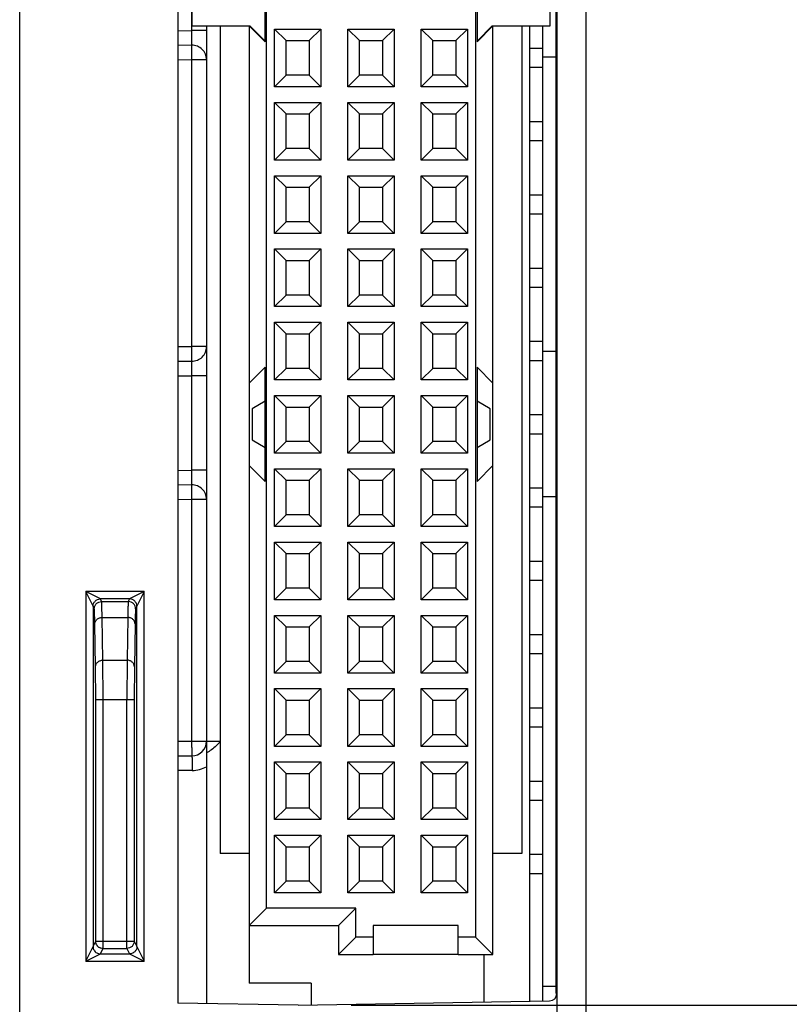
# Model space of a CAD drawing. Header units: inches. Extents: x 0 to 22, y 0 to 17.
# Tile 42 of 47: x 17.5 to 18.6, y 8.6 to 10. Entities that reach past the tile are written whole.
import ezdxf

# ---------------------------------------------------------------- set-up
doc = ezdxf.new("R2010")
doc.units = ezdxf.units.IN
doc.header["$LTSCALE"] = 1.21
doc.header["$MEASUREMENT"] = 0
doc.layers.get('0').update_dxf_attribs({"linetype": 'CONTINUOUS'})
doc.layers.add('06___PRT_ALL_SURFS', color=7, linetype='CONTINUOUS')
doc.layers.add('DIMENSIONS', color=7, linetype='CONTINUOUS')
doc.styles.get("Standard").update_dxf_attribs({"font": 'txt', "width": 0.8})
doc.dimstyles.new('DIMSTYLE_3', dxfattribs={"dimtxt": 0.125, "dimasz": 0.18, "dimexe": 0.125, "dimexo": 0.0625, "dimgap": 0.0625, "dimtad": 0, "dimtih": 1, "dimtoh": 1, "dimzin": 4, "dimdsep": 46, "dimtxsty": 'STANDARD', "dimblk": '_FILLED', "dimblk1": '_FILLED', "dimblk2": '_FILLED', "dimcen": 0.09, "dimadec": 0, "dimazin": 0, "dimtp": 0.001, "dimtm": 0.001, "dimtfac": 1, "dimtofl": 0, "dimtmove": 0, "dimatfit": 3, "dimldrblk": '_FILLED', "dimfxl": 1, "dimtolj": 1, "dimtzin": 4, "dimarcsym": 0})

# ---------------------------------------------------------------- blocks, each defined once
blk = doc.blocks.new('_FILLED')
at = {"color": 0, "linetype": 'BYBLOCK'}
blk.add_solid([(0, 0), (-1, 0.1736), (-1, -0.1736)], dxfattribs=at)
blk = doc.blocks.new('*D13')
at = {"layer": 'DIMENSIONS', "color": 2, "linetype": 'CONTINUOUS'}
for p, q in [((17.9793, 12.1263), (19.1998, 12.1263)), ((19.0748, 12.1263), (19.0748, 10.4939)), ((19.0748, 8.6115), (19.0748, 10.2439)), ((17.9893, 8.6115), (19.1998, 8.6115))]:
    blk.add_line(p, q, dxfattribs=at)
at = {"layer": 'DIMENSIONS', "color": 2, "linetype": 'CONTINUOUS', "xscale": 0.18, "yscale": 0.18, "zscale": 0.18}
for p, rotation in [((19.0748, 12.1263), 90), ((19.0748, 8.6115), 270)]:
    blk.add_blockref('_FILLED', p, dxfattribs=dict(at, rotation=rotation))
at = {"layer": 'DIMENSIONS', "color": 2, "linetype": 'CONTINUOUS', "insert": (19.0748, 10.4314), "char_height": 0.125, "width": 1.125, "attachment_point": 2, "line_spacing_factor": 0.9}
blk.add_mtext('3.51{\\Ftxt.shx;\\W1.000000;\\H0.125000; }[89.3]', dxfattribs=at)
blk = doc.blocks.new('*D21')
at = {"layer": 'DIMENSIONS', "color": 2, "linetype": 'CONTINUOUS'}
for p, q in [((18.2698, 10.3063), (18.2698, 5.9873)), ((18.3098, 6.908), (18.3098, 5.9873)), ((18.2698, 6.1123), (17.9098, 6.1123)), ((18.3098, 6.1123), (18.6314, 6.1123))]:
    blk.add_line(p, q, dxfattribs=at)
at = {"layer": 'DIMENSIONS', "color": 2, "linetype": 'CONTINUOUS', "xscale": 0.18, "yscale": 0.18, "zscale": 0.18}
blk.add_blockref('_FILLED', (18.2698, 6.1123), dxfattribs=at)
at = {"layer": 'DIMENSIONS', "color": 2, "linetype": 'CONTINUOUS', "xscale": 0.18, "yscale": 0.18, "zscale": 0.18, "rotation": 180}
blk.add_blockref('_FILLED', (18.3098, 6.1123), dxfattribs=at)
at = {"layer": 'DIMENSIONS', "color": 2, "linetype": 'CONTINUOUS', "insert": (18.6939, 6.1748), "char_height": 0.125, "width": 0.725, "attachment_point": 1, "line_spacing_factor": 0.9}
blk.add_mtext('.04{\\Ftxt.shx;\\W1.000000;\\H0.125000; }[1]', dxfattribs=at)

msp = doc.modelspace()

# ---------------------------------------------------------------- linework, layer by layer
at = {"color": 7, "linetype": 'CONTINUOUS'}
for p, q in [((17.5368, 6.8985), (17.5368, 12.8432)), ((18.3098, 6.8987), (18.3098, 12.843)), ((17.7528, 12.1235), (17.7528, 8.6142)), ((18.2698, 8.6273), (18.2698, 12.1104)), ((18.159, 12.0037), (18.159, 8.7045)), ((17.8735, 8.7438), (17.8735, 11.9643)), ((17.8716, 9.9261), (17.8716, 10.083)), ((18.1609, 10.083), (18.1609, 9.9261)), ((17.7714, 10.0702), (17.7714, 9.9415)), ((17.7718, 10.0623), (17.7718, 9.9478)), ((18.2607, 9.9478), (18.2607, 10.0623)), ((17.7718, 9.9478), (17.8509, 9.9478)), ((17.7918, 9.9478), (17.7918, 8.9718)), ((17.8105, 9.9478), (17.8105, 8.8187)), ((17.8499, 9.9478), (17.8499, 9.3478)), ((17.8499, 9.9478), (17.8716, 9.9261)), ((17.8509, 9.9478), (17.8716, 9.9271)), ((17.8847, 9.8647), (17.8847, 9.9434)), ((17.9005, 9.9277), (17.8847, 9.9434)), ((17.8847, 9.9434), (17.9477, 9.9434)), ((17.932, 9.9277), (17.9477, 9.9434)), ((17.9477, 9.9434), (17.9477, 9.8647)), ((17.9847, 9.8647), (17.9847, 9.9434)), ((17.9847, 9.9434), (18.0477, 9.9434)), ((18.0005, 9.9277), (17.9847, 9.9434)), ((18.032, 9.9277), (18.0477, 9.9434)), ((18.0477, 9.9434), (18.0477, 9.8647)), ((18.0847, 9.8647), (18.0847, 9.9434)), ((18.0847, 9.9434), (18.1477, 9.9434)), ((18.1005, 9.9277), (18.0847, 9.9434)), ((18.132, 9.9277), (18.1477, 9.9434)), ((18.1477, 9.9434), (18.1477, 9.8647)), ((18.1609, 9.9271), (18.1816, 9.9478)), ((18.1609, 9.9261), (18.1826, 9.9478)), ((18.1816, 9.9478), (18.2607, 9.9478)), ((18.1826, 9.3478), (18.1826, 9.9478)), ((18.222, 9.9478), (18.222, 8.8187)), ((18.2328, 8.6169), (18.2328, 9.9478)), ((18.2508, 8.6172), (18.2508, 9.9478)), ((17.7528, 9.9412), (17.7714, 9.9415)), ((17.7918, 9.9415), (17.7714, 9.9415)), ((17.7714, 9.9215), (17.7528, 9.9212)), ((17.7721, 9.9215), (17.7714, 9.9215)), ((17.9005, 9.8805), (17.9005, 9.9277)), ((17.9005, 9.9277), (17.932, 9.9277)), ((17.932, 9.9277), (17.932, 9.8805)), ((18.0005, 9.8805), (18.0005, 9.9277)), ((18.0005, 9.9277), (18.032, 9.9277)), ((18.032, 9.9277), (18.032, 9.8805)), ((18.1005, 9.8805), (18.1005, 9.9277)), ((18.1005, 9.9277), (18.132, 9.9277)), ((18.132, 9.9277), (18.132, 9.8805)), ((18.2508, 9.9169), (18.2328, 9.9169)), ((18.2688, 9.9053), (18.2508, 9.9053)), ((17.7714, 9.9015), (17.7528, 9.9012)), ((17.7714, 9.9015), (17.7714, 9.5102)), ((17.7918, 9.9015), (17.7714, 9.9015)), ((18.2328, 9.8913), (18.2508, 9.8913)), ((17.9005, 9.8805), (17.8847, 9.8647)), ((17.932, 9.8805), (17.9005, 9.8805)), ((17.932, 9.8805), (17.9477, 9.8647)), ((18.0005, 9.8805), (17.9847, 9.8647)), ((18.032, 9.8805), (18.0005, 9.8805)), ((18.032, 9.8805), (18.0477, 9.8647)), ((18.1005, 9.8805), (18.0847, 9.8647)), ((18.132, 9.8805), (18.1005, 9.8805)), ((18.132, 9.8805), (18.1477, 9.8647)), ((17.9477, 9.8647), (17.8847, 9.8647)), ((18.0477, 9.8647), (17.9847, 9.8647)), ((18.1477, 9.8647), (18.0847, 9.8647)), ((17.8847, 9.7647), (17.8847, 9.8434)), ((17.8847, 9.8434), (17.9477, 9.8434)), ((17.9005, 9.8277), (17.8847, 9.8434)), ((17.932, 9.8277), (17.9477, 9.8434)), ((17.9477, 9.8434), (17.9477, 9.7647)), ((17.9847, 9.8434), (18.0477, 9.8434)), ((18.0005, 9.8277), (17.9847, 9.8434)), ((17.9847, 9.7647), (17.9847, 9.8434)), ((18.032, 9.8277), (18.0477, 9.8434)), ((18.0477, 9.8434), (18.0477, 9.7647)), ((18.0847, 9.8434), (18.1477, 9.8434)), ((18.0847, 9.7647), (18.0847, 9.8434)), ((18.1005, 9.8277), (18.0847, 9.8434)), ((18.132, 9.8277), (18.1477, 9.8434)), ((18.1477, 9.8434), (18.1477, 9.7647)), ((17.9005, 9.7805), (17.9005, 9.8277)), ((17.9005, 9.8277), (17.932, 9.8277)), ((17.932, 9.8277), (17.932, 9.7805)), ((18.0005, 9.8277), (18.032, 9.8277)), ((18.0005, 9.7805), (18.0005, 9.8277)), ((18.032, 9.8277), (18.032, 9.7805)), ((18.1005, 9.8277), (18.132, 9.8277)), ((18.1005, 9.7805), (18.1005, 9.8277)), ((18.132, 9.8277), (18.132, 9.7805)), ((18.2508, 9.8169), (18.2328, 9.8169)), ((18.2328, 9.7913), (18.2508, 9.7913)), ((17.9005, 9.7805), (17.8847, 9.7647)), ((17.932, 9.7805), (17.9005, 9.7805)), ((17.932, 9.7805), (17.9477, 9.7647)), ((18.0005, 9.7805), (17.9847, 9.7647)), ((18.032, 9.7805), (18.0005, 9.7805)), ((18.032, 9.7805), (18.0477, 9.7647)), ((18.1005, 9.7805), (18.0847, 9.7647)), ((18.132, 9.7805), (18.1005, 9.7805)), ((18.132, 9.7805), (18.1477, 9.7647)), ((17.9477, 9.7647), (17.8847, 9.7647)), ((18.0477, 9.7647), (17.9847, 9.7647)), ((18.1477, 9.7647), (18.0847, 9.7647)), ((17.8847, 9.6647), (17.8847, 9.7434)), ((17.8847, 9.7434), (17.9477, 9.7434)), ((17.9005, 9.7277), (17.8847, 9.7434)), ((17.932, 9.7277), (17.9477, 9.7434)), ((17.9477, 9.7434), (17.9477, 9.6647)), ((17.9847, 9.7434), (18.0477, 9.7434)), ((18.0005, 9.7277), (17.9847, 9.7434)), ((17.9847, 9.6647), (17.9847, 9.7434)), ((18.032, 9.7277), (18.0477, 9.7434)), ((18.0477, 9.7434), (18.0477, 9.6647)), ((18.0847, 9.7434), (18.1477, 9.7434)), ((18.1005, 9.7277), (18.0847, 9.7434)), ((18.0847, 9.6647), (18.0847, 9.7434)), ((18.132, 9.7277), (18.1477, 9.7434)), ((18.1477, 9.7434), (18.1477, 9.6647)), ((17.9005, 9.6805), (17.9005, 9.7277)), ((17.9005, 9.7277), (17.932, 9.7277)), ((17.932, 9.7277), (17.932, 9.6805)), ((18.0005, 9.7277), (18.032, 9.7277)), ((18.0005, 9.6805), (18.0005, 9.7277)), ((18.032, 9.7277), (18.032, 9.6805)), ((18.1005, 9.7277), (18.132, 9.7277)), ((18.1005, 9.6805), (18.1005, 9.7277)), ((18.132, 9.7277), (18.132, 9.6805)), ((18.2508, 9.7169), (18.2328, 9.7169)), ((18.2328, 9.6913), (18.2508, 9.6913)), ((17.9005, 9.6805), (17.8847, 9.6647)), ((17.932, 9.6805), (17.9005, 9.6805)), ((17.932, 9.6805), (17.9477, 9.6647)), ((18.0005, 9.6805), (17.9847, 9.6647)), ((18.032, 9.6805), (18.0005, 9.6805)), ((18.032, 9.6805), (18.0477, 9.6647)), ((18.1005, 9.6805), (18.0847, 9.6647)), ((18.132, 9.6805), (18.1005, 9.6805)), ((18.132, 9.6805), (18.1477, 9.6647)), ((17.9477, 9.6647), (17.8847, 9.6647)), ((18.0477, 9.6647), (17.9847, 9.6647)), ((18.1477, 9.6647), (18.0847, 9.6647)), ((17.8847, 9.6434), (17.9477, 9.6434)), ((17.9005, 9.6277), (17.8847, 9.6434)), ((17.8847, 9.5647), (17.8847, 9.6434)), ((17.932, 9.6277), (17.9477, 9.6434)), ((17.9477, 9.6434), (17.9477, 9.5647)), ((17.9847, 9.6434), (18.0477, 9.6434)), ((18.0005, 9.6277), (17.9847, 9.6434)), ((17.9847, 9.5647), (17.9847, 9.6434)), ((18.032, 9.6277), (18.0477, 9.6434)), ((18.0477, 9.6434), (18.0477, 9.5647)), ((18.0847, 9.6434), (18.1477, 9.6434)), ((18.1005, 9.6277), (18.0847, 9.6434)), ((18.0847, 9.5647), (18.0847, 9.6434)), ((18.132, 9.6277), (18.1477, 9.6434)), ((18.1477, 9.6434), (18.1477, 9.5647)), ((17.9005, 9.6277), (17.932, 9.6277)), ((17.9005, 9.5805), (17.9005, 9.6277)), ((17.932, 9.6277), (17.932, 9.5805)), ((18.0005, 9.6277), (18.032, 9.6277)), ((18.0005, 9.5805), (18.0005, 9.6277)), ((18.032, 9.6277), (18.032, 9.5805)), ((18.1005, 9.6277), (18.132, 9.6277)), ((18.1005, 9.5805), (18.1005, 9.6277)), ((18.132, 9.6277), (18.132, 9.5805)), ((18.2508, 9.6169), (18.2328, 9.6169)), ((17.9005, 9.5805), (17.8847, 9.5647)), ((17.932, 9.5805), (17.9005, 9.5805)), ((17.932, 9.5805), (17.9477, 9.5647)), ((18.0005, 9.5805), (17.9847, 9.5647)), ((18.032, 9.5805), (18.0005, 9.5805)), ((18.032, 9.5805), (18.0477, 9.5647)), ((18.1005, 9.5805), (18.0847, 9.5647)), ((18.132, 9.5805), (18.1005, 9.5805)), ((18.132, 9.5805), (18.1477, 9.5647)), ((18.2328, 9.5913), (18.2508, 9.5913)), ((17.9477, 9.5647), (17.8847, 9.5647)), ((18.0477, 9.5647), (17.9847, 9.5647)), ((18.1477, 9.5647), (18.0847, 9.5647)), ((17.8847, 9.5434), (17.9477, 9.5434)), ((17.9005, 9.5277), (17.8847, 9.5434)), ((17.8847, 9.4647), (17.8847, 9.5434)), ((17.932, 9.5277), (17.9477, 9.5434)), ((17.9477, 9.5434), (17.9477, 9.4647)), ((17.9847, 9.5434), (18.0477, 9.5434)), ((18.0005, 9.5277), (17.9847, 9.5434)), ((17.9847, 9.4647), (17.9847, 9.5434)), ((18.032, 9.5277), (18.0477, 9.5434)), ((18.0477, 9.5434), (18.0477, 9.4647)), ((18.0847, 9.5434), (18.1477, 9.5434)), ((18.1005, 9.5277), (18.0847, 9.5434)), ((18.0847, 9.4647), (18.0847, 9.5434)), ((18.132, 9.5277), (18.1477, 9.5434)), ((18.1477, 9.5434), (18.1477, 9.4647)), ((17.9005, 9.5277), (17.932, 9.5277)), ((17.9005, 9.4805), (17.9005, 9.5277)), ((17.932, 9.5277), (17.932, 9.4805)), ((18.0005, 9.5277), (18.032, 9.5277)), ((18.0005, 9.4805), (18.0005, 9.5277)), ((18.032, 9.5277), (18.032, 9.4805)), ((18.1005, 9.5277), (18.132, 9.5277)), ((18.1005, 9.4805), (18.1005, 9.5277)), ((18.132, 9.5277), (18.132, 9.4805)), ((18.2508, 9.5169), (18.2328, 9.5169)), ((17.7528, 9.5105), (17.7714, 9.5102)), ((17.7918, 9.5102), (17.7714, 9.5102)), ((18.2688, 9.5033), (18.2508, 9.5033)), ((17.7528, 9.4905), (17.7714, 9.4902)), ((17.7721, 9.4902), (17.7714, 9.4902)), ((18.2328, 9.4913), (18.2508, 9.4913)), ((17.8716, 9.482), (17.8499, 9.4604)), ((17.8716, 9.3261), (17.8716, 9.482)), ((17.9005, 9.4805), (17.8847, 9.4647)), ((17.932, 9.4805), (17.9005, 9.4805)), ((17.932, 9.4805), (17.9477, 9.4647)), ((18.0005, 9.4805), (17.9847, 9.4647)), ((18.032, 9.4805), (18.0005, 9.4805)), ((18.032, 9.4805), (18.0477, 9.4647)), ((18.1005, 9.4805), (18.0847, 9.4647)), ((18.132, 9.4805), (18.1005, 9.4805)), ((18.132, 9.4805), (18.1477, 9.4647)), ((18.1826, 9.4604), (18.1609, 9.482)), ((18.1609, 9.482), (18.1609, 9.3261)), ((17.7528, 9.4705), (17.7714, 9.4702)), ((17.7918, 9.4702), (17.7714, 9.4702)), ((17.7714, 9.4702), (17.7714, 9.3415)), ((17.9477, 9.4647), (17.8847, 9.4647)), ((18.0477, 9.4647), (17.9847, 9.4647)), ((18.1477, 9.4647), (18.0847, 9.4647)), ((17.8716, 9.4356), (17.8538, 9.4253)), ((17.8847, 9.4434), (17.9477, 9.4434)), ((17.9005, 9.4277), (17.8847, 9.4434)), ((17.8847, 9.3647), (17.8847, 9.4434)), ((17.932, 9.4277), (17.9477, 9.4434)), ((17.9477, 9.4434), (17.9477, 9.3647)), ((17.9847, 9.4434), (18.0477, 9.4434)), ((18.0005, 9.4277), (17.9847, 9.4434)), ((17.9847, 9.3647), (17.9847, 9.4434)), ((18.032, 9.4277), (18.0477, 9.4434)), ((18.0477, 9.4434), (18.0477, 9.3647)), ((18.0847, 9.4434), (18.1477, 9.4434)), ((18.1005, 9.4277), (18.0847, 9.4434)), ((18.0847, 9.3647), (18.0847, 9.4434)), ((18.132, 9.4277), (18.1477, 9.4434)), ((18.1477, 9.4434), (18.1477, 9.3647)), ((18.1786, 9.4253), (18.1609, 9.4356)), ((17.8538, 9.4253), (17.8538, 9.3828)), ((17.9005, 9.4277), (17.932, 9.4277)), ((17.9005, 9.3805), (17.9005, 9.4277)), ((17.932, 9.4277), (17.932, 9.3805)), ((18.0005, 9.4277), (18.032, 9.4277)), ((18.0005, 9.3805), (18.0005, 9.4277)), ((18.032, 9.4277), (18.032, 9.3805)), ((18.1005, 9.4277), (18.132, 9.4277)), ((18.1005, 9.3805), (18.1005, 9.4277)), ((18.132, 9.4277), (18.132, 9.3805)), ((18.1786, 9.3828), (18.1786, 9.4253)), ((18.2508, 9.4169), (18.2328, 9.4169)), ((17.8538, 9.3828), (17.8716, 9.3726)), ((17.9005, 9.3805), (17.8847, 9.3647)), ((17.932, 9.3805), (17.9005, 9.3805)), ((17.932, 9.3805), (17.9477, 9.3647)), ((18.0005, 9.3805), (17.9847, 9.3647)), ((18.032, 9.3805), (18.0005, 9.3805)), ((18.032, 9.3805), (18.0477, 9.3647)), ((18.1005, 9.3805), (18.0847, 9.3647)), ((18.132, 9.3805), (18.1005, 9.3805)), ((18.132, 9.3805), (18.1477, 9.3647)), ((18.1609, 9.3726), (18.1786, 9.3828)), ((18.2328, 9.3913), (18.2508, 9.3913)), ((17.9477, 9.3647), (17.8847, 9.3647)), ((18.0477, 9.3647), (17.9847, 9.3647)), ((18.1477, 9.3647), (18.0847, 9.3647)), ((17.7528, 9.3412), (17.7714, 9.3415)), ((17.7918, 9.3415), (17.7714, 9.3415)), ((17.8499, 9.3478), (17.8716, 9.3261)), ((17.8499, 9.3478), (17.8499, 8.6415)), ((17.8847, 9.3434), (17.9477, 9.3434)), ((17.9005, 9.3277), (17.8847, 9.3434)), ((17.8847, 9.2647), (17.8847, 9.3434)), ((17.932, 9.3277), (17.9477, 9.3434)), ((17.9477, 9.3434), (17.9477, 9.2647)), ((17.9847, 9.3434), (18.0477, 9.3434)), ((18.0005, 9.3277), (17.9847, 9.3434)), ((17.9847, 9.2647), (17.9847, 9.3434)), ((18.032, 9.3277), (18.0477, 9.3434)), ((18.0477, 9.3434), (18.0477, 9.2647)), ((18.0847, 9.3434), (18.1477, 9.3434)), ((18.1005, 9.3277), (18.0847, 9.3434)), ((18.0847, 9.2647), (18.0847, 9.3434)), ((18.132, 9.3277), (18.1477, 9.3434)), ((18.1477, 9.3434), (18.1477, 9.2647)), ((18.1609, 9.3261), (18.1826, 9.3478)), ((18.1826, 8.6808), (18.1826, 9.3478)), ((17.9005, 9.3277), (17.932, 9.3277)), ((17.9005, 9.2805), (17.9005, 9.3277)), ((17.932, 9.3277), (17.932, 9.2805)), ((18.0005, 9.3277), (18.032, 9.3277)), ((18.0005, 9.2805), (18.0005, 9.3277)), ((18.032, 9.3277), (18.032, 9.2805)), ((18.1005, 9.3277), (18.132, 9.3277)), ((18.1005, 9.2805), (18.1005, 9.3277)), ((18.132, 9.3277), (18.132, 9.2805)), ((17.7714, 9.3215), (17.7528, 9.3212)), ((17.7721, 9.3215), (17.7714, 9.3215)), ((18.2508, 9.3169), (18.2328, 9.3169)), ((17.7714, 9.3015), (17.7528, 9.3012)), ((17.7918, 9.3015), (17.7714, 9.3015)), ((17.7714, 9.3015), (17.7714, 8.9718)), ((18.2688, 9.3053), (18.2508, 9.3053)), ((18.2328, 9.2913), (18.2508, 9.2913)), ((17.9005, 9.2805), (17.8847, 9.2647)), ((17.932, 9.2805), (17.9005, 9.2805)), ((17.932, 9.2805), (17.9477, 9.2647)), ((18.0005, 9.2805), (17.9847, 9.2647)), ((18.032, 9.2805), (18.0005, 9.2805)), ((18.032, 9.2805), (18.0477, 9.2647)), ((18.1005, 9.2805), (18.0847, 9.2647)), ((18.132, 9.2805), (18.1005, 9.2805)), ((18.132, 9.2805), (18.1477, 9.2647)), ((17.9477, 9.2647), (17.8847, 9.2647)), ((18.0477, 9.2647), (17.9847, 9.2647)), ((18.1477, 9.2647), (18.0847, 9.2647)), ((17.8847, 9.2434), (17.9477, 9.2434)), ((17.9005, 9.2277), (17.8847, 9.2434)), ((17.8847, 9.1647), (17.8847, 9.2434)), ((17.932, 9.2277), (17.9477, 9.2434)), ((17.9477, 9.2434), (17.9477, 9.1647)), ((17.9847, 9.2434), (18.0477, 9.2434)), ((18.0005, 9.2277), (17.9847, 9.2434)), ((17.9847, 9.1647), (17.9847, 9.2434)), ((18.032, 9.2277), (18.0477, 9.2434)), ((18.0477, 9.2434), (18.0477, 9.1647)), ((18.0847, 9.2434), (18.1477, 9.2434)), ((18.1005, 9.2277), (18.0847, 9.2434)), ((18.0847, 9.1647), (18.0847, 9.2434)), ((18.132, 9.2277), (18.1477, 9.2434)), ((18.1477, 9.2434), (18.1477, 9.1647)), ((17.9005, 9.2277), (17.932, 9.2277)), ((17.9005, 9.1805), (17.9005, 9.2277)), ((17.932, 9.2277), (17.932, 9.1805)), ((18.0005, 9.2277), (18.032, 9.2277)), ((18.0005, 9.1805), (18.0005, 9.2277)), ((18.032, 9.2277), (18.032, 9.1805)), ((18.1005, 9.2277), (18.132, 9.2277)), ((18.1005, 9.1805), (18.1005, 9.2277)), ((18.132, 9.2277), (18.132, 9.1805)), ((18.2508, 9.2169), (18.2328, 9.2169)), ((18.2328, 9.1913), (18.2508, 9.1913)), ((17.9005, 9.1805), (17.8847, 9.1647)), ((17.932, 9.1805), (17.9005, 9.1805)), ((17.932, 9.1805), (17.9477, 9.1647)), ((18.0005, 9.1805), (17.9847, 9.1647)), ((18.032, 9.1805), (18.0005, 9.1805)), ((18.032, 9.1805), (18.0477, 9.1647)), ((18.1005, 9.1805), (18.0847, 9.1647)), ((18.132, 9.1805), (18.1005, 9.1805)), ((18.132, 9.1805), (18.1477, 9.1647)), ((17.7067, 9.1758), (17.6269, 9.1758)), ((17.6269, 9.1758), (17.6269, 8.6715)), ((17.6469, 9.1658), (17.6269, 9.1758)), ((17.6369, 9.1558), (17.6269, 9.1758)), ((17.6867, 9.1658), (17.6469, 9.1658)), ((17.6486, 9.1623), (17.6469, 9.1658)), ((17.6867, 9.1658), (17.685, 9.1623)), ((17.7067, 9.1758), (17.6867, 9.1658)), ((17.7067, 9.1758), (17.6967, 9.1558)), ((17.7067, 8.6715), (17.7067, 9.1758)), ((17.9477, 9.1647), (17.8847, 9.1647)), ((18.0477, 9.1647), (17.9847, 9.1647)), ((18.1477, 9.1647), (18.0847, 9.1647)), ((17.6386, 9.1523), (17.6369, 9.1558)), ((17.6369, 9.1558), (17.6369, 8.6915)), ((17.6486, 9.1623), (17.685, 9.1623)), ((17.6967, 9.1558), (17.695, 9.1523)), ((17.6967, 8.6915), (17.6967, 9.1558)), ((17.6493, 9.1406), (17.6843, 9.1406)), ((17.6503, 9.0823), (17.6493, 9.1406)), ((17.6843, 9.1406), (17.6833, 9.0823)), ((17.8847, 9.1434), (17.9477, 9.1434)), ((17.9005, 9.1277), (17.8847, 9.1434)), ((17.8847, 9.0647), (17.8847, 9.1434)), ((17.932, 9.1277), (17.9477, 9.1434)), ((17.9477, 9.1434), (17.9477, 9.0647)), ((17.9847, 9.1434), (18.0477, 9.1434)), ((18.0005, 9.1277), (17.9847, 9.1434)), ((17.9847, 9.0647), (17.9847, 9.1434)), ((18.032, 9.1277), (18.0477, 9.1434)), ((18.0477, 9.1434), (18.0477, 9.0647)), ((18.0847, 9.1434), (18.1477, 9.1434)), ((18.1005, 9.1277), (18.0847, 9.1434)), ((18.0847, 9.0647), (18.0847, 9.1434)), ((18.132, 9.1277), (18.1477, 9.1434)), ((18.1477, 9.1434), (18.1477, 9.0647)), ((17.6403, 9.0734), (17.6393, 9.1317)), ((17.6943, 9.1317), (17.6933, 9.0734)), ((17.9005, 9.1277), (17.932, 9.1277)), ((17.9005, 9.0805), (17.9005, 9.1277)), ((17.932, 9.1277), (17.932, 9.0805)), ((18.0005, 9.1277), (18.032, 9.1277)), ((18.0005, 9.0805), (18.0005, 9.1277)), ((18.032, 9.1277), (18.032, 9.0805)), ((18.1005, 9.1277), (18.132, 9.1277)), ((18.1005, 9.0805), (18.1005, 9.1277)), ((18.132, 9.1277), (18.132, 9.0805)), ((18.2508, 9.1169), (18.2328, 9.1169)), ((18.2328, 9.0913), (18.2508, 9.0913)), ((17.6405, 9.0288), (17.6403, 9.0734)), ((17.6503, 9.0823), (17.6833, 9.0823)), ((17.6505, 9.0288), (17.6503, 9.0823)), ((17.6833, 9.0823), (17.683, 9.0288)), ((17.6933, 9.0734), (17.693, 9.0288)), ((17.9005, 9.0805), (17.8847, 9.0647)), ((17.932, 9.0805), (17.9005, 9.0805)), ((17.932, 9.0805), (17.9477, 9.0647)), ((18.0005, 9.0805), (17.9847, 9.0647)), ((18.032, 9.0805), (18.0005, 9.0805)), ((18.032, 9.0805), (18.0477, 9.0647)), ((18.1005, 9.0805), (18.0847, 9.0647)), ((18.132, 9.0805), (18.1005, 9.0805)), ((18.132, 9.0805), (18.1477, 9.0647)), ((17.9477, 9.0647), (17.8847, 9.0647)), ((18.0477, 9.0647), (17.9847, 9.0647)), ((18.1477, 9.0647), (18.0847, 9.0647)), ((17.8847, 9.0434), (17.9477, 9.0434)), ((17.9005, 9.0277), (17.8847, 9.0434)), ((17.8847, 8.9647), (17.8847, 9.0434)), ((17.932, 9.0277), (17.9477, 9.0434)), ((17.9477, 9.0434), (17.9477, 8.9647)), ((17.9847, 9.0434), (18.0477, 9.0434)), ((18.0005, 9.0277), (17.9847, 9.0434)), ((17.9847, 8.9647), (17.9847, 9.0434)), ((18.032, 9.0277), (18.0477, 9.0434)), ((18.0477, 9.0434), (18.0477, 8.9647)), ((18.0847, 9.0434), (18.1477, 9.0434)), ((18.1005, 9.0277), (18.0847, 9.0434)), ((18.0847, 8.9647), (18.0847, 9.0434)), ((18.132, 9.0277), (18.1477, 9.0434)), ((18.1477, 9.0434), (18.1477, 8.9647)), ((17.6405, 9.0288), (17.693, 9.0288)), ((17.6405, 8.6988), (17.6405, 9.0288)), ((17.6505, 8.6889), (17.6505, 9.0288)), ((17.683, 8.6889), (17.683, 9.0288)), ((17.693, 9.0288), (17.693, 8.6988)), ((17.9005, 9.0277), (17.932, 9.0277)), ((17.9005, 8.9805), (17.9005, 9.0277)), ((17.932, 9.0277), (17.932, 8.9805)), ((18.0005, 9.0277), (18.032, 9.0277)), ((18.0005, 8.9805), (18.0005, 9.0277)), ((18.032, 9.0277), (18.032, 8.9805)), ((18.1005, 9.0277), (18.132, 9.0277)), ((18.1005, 8.9805), (18.1005, 9.0277)), ((18.132, 9.0277), (18.132, 8.9805)), ((18.2508, 9.0169), (18.2328, 9.0169)), ((18.2328, 8.9913), (18.2508, 8.9913)), ((17.9005, 8.9805), (17.8847, 8.9647)), ((17.932, 8.9805), (17.9005, 8.9805)), ((17.932, 8.9805), (17.9477, 8.9647)), ((18.0005, 8.9805), (17.9847, 8.9647)), ((18.032, 8.9805), (18.0005, 8.9805)), ((18.032, 8.9805), (18.0477, 8.9647)), ((18.1005, 8.9805), (18.0847, 8.9647)), ((18.132, 8.9805), (18.1005, 8.9805)), ((18.132, 8.9805), (18.1477, 8.9647)), ((17.7528, 8.9718), (17.8105, 8.9718)), ((17.7918, 8.9716), (17.7918, 8.6135)), ((17.81, 8.9704), (17.8051, 8.9656)), ((17.9477, 8.9647), (17.8847, 8.9647)), ((18.0477, 8.9647), (17.9847, 8.9647)), ((18.1477, 8.9647), (18.0847, 8.9647)), ((17.7528, 8.9518), (17.7718, 8.9518)), ((17.7725, 8.9519), (17.7718, 8.9518)), ((17.8847, 8.9434), (17.9477, 8.9434)), ((17.9005, 8.9277), (17.8847, 8.9434)), ((17.8847, 8.8647), (17.8847, 8.9434)), ((17.932, 8.9277), (17.9477, 8.9434)), ((17.9477, 8.9434), (17.9477, 8.8647)), ((17.9847, 8.9434), (18.0477, 8.9434)), ((18.0005, 8.9277), (17.9847, 8.9434)), ((17.9847, 8.8647), (17.9847, 8.9434)), ((18.032, 8.9277), (18.0477, 8.9434)), ((18.0477, 8.9434), (18.0477, 8.8647)), ((18.0847, 8.9434), (18.1477, 8.9434)), ((18.1005, 8.9277), (18.0847, 8.9434)), ((18.0847, 8.8647), (18.0847, 8.9434)), ((18.132, 8.9277), (18.1477, 8.9434)), ((18.1477, 8.9434), (18.1477, 8.8647)), ((17.7721, 8.9318), (17.7528, 8.9318)), ((17.9005, 8.9277), (17.932, 8.9277)), ((17.9005, 8.8805), (17.9005, 8.9277)), ((17.932, 8.9277), (17.932, 8.8805)), ((18.0005, 8.9277), (18.032, 8.9277)), ((18.0005, 8.8805), (18.0005, 8.9277)), ((18.032, 8.9277), (18.032, 8.8805)), ((18.1005, 8.9277), (18.132, 8.9277)), ((18.1005, 8.8805), (18.1005, 8.9277)), ((18.132, 8.9277), (18.132, 8.8805)), ((18.2508, 8.9169), (18.2328, 8.9169)), ((18.2328, 8.8913), (18.2508, 8.8913)), ((17.9005, 8.8805), (17.8847, 8.8647)), ((17.932, 8.8805), (17.9005, 8.8805)), ((17.932, 8.8805), (17.9477, 8.8647)), ((18.0005, 8.8805), (17.9847, 8.8647)), ((18.032, 8.8805), (18.0005, 8.8805)), ((18.032, 8.8805), (18.0477, 8.8647)), ((18.1005, 8.8805), (18.0847, 8.8647)), ((18.132, 8.8805), (18.1005, 8.8805)), ((18.132, 8.8805), (18.1477, 8.8647)), ((17.9477, 8.8647), (17.8847, 8.8647)), ((18.0477, 8.8647), (17.9847, 8.8647)), ((18.1477, 8.8647), (18.0847, 8.8647)), ((17.8847, 8.8434), (17.9477, 8.8434)), ((17.9005, 8.8277), (17.8847, 8.8434)), ((17.8847, 8.7647), (17.8847, 8.8434)), ((17.932, 8.8277), (17.9477, 8.8434)), ((17.9477, 8.8434), (17.9477, 8.7647)), ((17.9847, 8.8434), (18.0477, 8.8434)), ((18.0005, 8.8277), (17.9847, 8.8434)), ((17.9847, 8.7647), (17.9847, 8.8434)), ((18.032, 8.8277), (18.0477, 8.8434)), ((18.0477, 8.8434), (18.0477, 8.7647)), ((18.0847, 8.8434), (18.1477, 8.8434)), ((18.1005, 8.8277), (18.0847, 8.8434)), ((18.0847, 8.7647), (18.0847, 8.8434)), ((18.132, 8.8277), (18.1477, 8.8434)), ((18.1477, 8.8434), (18.1477, 8.7647)), ((17.9005, 8.8277), (17.932, 8.8277)), ((17.9005, 8.7805), (17.9005, 8.8277)), ((17.932, 8.8277), (17.932, 8.7805)), ((18.0005, 8.8277), (18.032, 8.8277)), ((18.0005, 8.7805), (18.0005, 8.8277)), ((18.032, 8.8277), (18.032, 8.7805)), ((18.1005, 8.8277), (18.132, 8.8277)), ((18.1005, 8.7805), (18.1005, 8.8277)), ((18.132, 8.8277), (18.132, 8.7805)), ((17.8499, 8.8187), (17.8105, 8.8187)), ((18.222, 8.8187), (18.1826, 8.8187)), ((18.2508, 8.8169), (18.2328, 8.8169)), ((18.2328, 8.7913), (18.2508, 8.7913)), ((17.9005, 8.7805), (17.8847, 8.7647)), ((17.932, 8.7805), (17.9005, 8.7805)), ((17.932, 8.7805), (17.9477, 8.7647)), ((18.0005, 8.7805), (17.9847, 8.7647)), ((18.032, 8.7805), (18.0005, 8.7805)), ((18.032, 8.7805), (18.0477, 8.7647)), ((18.1005, 8.7805), (18.0847, 8.7647)), ((18.132, 8.7805), (18.1005, 8.7805)), ((18.132, 8.7805), (18.1477, 8.7647)), ((17.9477, 8.7647), (17.8847, 8.7647)), ((18.0477, 8.7647), (17.9847, 8.7647)), ((18.1477, 8.7647), (18.0847, 8.7647)), ((17.8499, 8.7202), (17.8735, 8.7438)), ((17.9956, 8.7438), (17.8735, 8.7438)), ((17.972, 8.7202), (17.9956, 8.7438)), ((17.9956, 8.7045), (17.9956, 8.7438)), ((17.8499, 8.7202), (17.972, 8.7202)), ((17.972, 8.7202), (17.972, 8.6808)), ((18.1353, 8.7202), (18.0192, 8.7202)), ((18.0192, 8.7202), (18.0192, 8.6808)), ((18.1353, 8.6808), (18.1353, 8.7202)), ((17.6369, 8.6915), (17.6405, 8.6988)), ((17.6405, 8.6988), (17.693, 8.6988)), ((17.6405, 8.6988), (17.6405, 8.6988)), ((17.6409, 8.6962), (17.6405, 8.6988)), ((17.6419, 8.6938), (17.6409, 8.6962)), ((17.693, 8.6988), (17.6967, 8.6915)), ((17.972, 8.6808), (17.9956, 8.7045)), ((18.0192, 8.7045), (17.9956, 8.7045)), ((18.159, 8.7045), (18.1353, 8.7045)), ((18.159, 8.7045), (18.1826, 8.6808)), ((17.6269, 8.6715), (17.6369, 8.6915)), ((17.6269, 8.6715), (17.6469, 8.6815)), ((17.6469, 8.6815), (17.6502, 8.6882)), ((17.6469, 8.6815), (17.6867, 8.6815)), ((17.6505, 8.6889), (17.6487, 8.689)), ((17.6505, 8.6889), (17.683, 8.6889)), ((17.683, 8.6889), (17.6867, 8.6815)), ((17.6867, 8.6815), (17.7067, 8.6715)), ((17.6967, 8.6915), (17.7067, 8.6715)), ((17.972, 8.6808), (18.0192, 8.6808)), ((18.0192, 8.6809), (18.1353, 8.6809)), ((18.1353, 8.6808), (18.1826, 8.6808)), ((18.1708, 8.6158), (18.1708, 8.6809)), ((17.6269, 8.6715), (17.7067, 8.6715)), ((17.9346, 8.6415), (17.8499, 8.6415)), ((17.9346, 8.6415), (17.9346, 8.6117)), ((18.2508, 8.6373), (18.2688, 8.6373)), ((17.9168, 8.6113), (17.7528, 8.6142)), ((17.9168, 8.6113), (18.2599, 8.6173))]:
    msp.add_line(p, q, dxfattribs=at)
for centre, radius, start, end in [((17.7718, 9.9015), 0.02, 0, 91), ((17.7718, 9.5102), 0.02, 269, 0), ((17.7718, 9.3015), 0.02, 0, 91), ((17.7718, 8.9718), 0.02, 269.9933, 360), ((17.7721, 8.9718), 0.04, 269.9955, 299.4196), ((17.6505, 8.6988), 0.00997, 210.3199, 225.5419), ((17.6505, 8.6988), 0.00998, 225.5406, 240.7301), ((18.2598, 8.6273), 0.01, 271, 360)]:
    msp.add_arc(centre, radius, start, end, dxfattribs=at)
for points, knots in [([(17.7714, 9.9415), (17.7714, 9.9402), (17.7714, 9.9376), (17.7713, 9.9339), (17.7713, 9.931), (17.7713, 9.9288), (17.7713, 9.9274), (17.7713, 9.9261), (17.7713, 9.9249), (17.7713, 9.9239), (17.7713, 9.9232), (17.7713, 9.9227), (17.7713, 9.9224), (17.7713, 9.9221), (17.7714, 9.9219), (17.7714, 9.9217), (17.7714, 9.9216), (17.7714, 9.9215), (17.7714, 9.9215), (17.7714, 9.9215)], [0, 0, 0, 0, 0.194867, 0.382627, 0.555449, 0.634223, 0.706903, 0.772804, 0.831242, 0.881645, 0.923577, 0.941233, 0.956614, 0.969682, 0.98042, 0.988814, 0.994853, 0.998542, 1, 1, 1, 1]), ([(17.7714, 9.9215), (17.7714, 9.9215), (17.7714, 9.9214), (17.7714, 9.9214), (17.7714, 9.9213), (17.7714, 9.9211), (17.7713, 9.9209), (17.7713, 9.9206), (17.7713, 9.9203), (17.7713, 9.9198), (17.7713, 9.9191), (17.7713, 9.9181), (17.7713, 9.9169), (17.7713, 9.9156), (17.7713, 9.9141), (17.7713, 9.912), (17.7713, 9.909), (17.7714, 9.9053), (17.7714, 9.9028), (17.7714, 9.9015)], [0, 0, 0, 0, 0.001475, 0.005175, 0.011222, 0.019628, 0.030385, 0.04347, 0.058848, 0.076483, 0.118378, 0.168758, 0.227137, 0.29299, 0.365649, 0.444405, 0.617212, 0.805001, 1, 1, 1, 1]), ([(17.7714, 9.5102), (17.7714, 9.5089), (17.7714, 9.5063), (17.7713, 9.5026), (17.7713, 9.4997), (17.7713, 9.4976), (17.7713, 9.4961), (17.7713, 9.4948), (17.7713, 9.4936), (17.7713, 9.4926), (17.7713, 9.4919), (17.7713, 9.4914), (17.7713, 9.4911), (17.7713, 9.4908), (17.7714, 9.4906), (17.7714, 9.4904), (17.7714, 9.4903), (17.7714, 9.4902), (17.7714, 9.4902), (17.7714, 9.4902)], [0, 0, 0, 0, 0.194776, 0.382114, 0.554853, 0.633635, 0.706337, 0.772241, 0.830731, 0.881223, 0.923229, 0.940929, 0.956366, 0.969492, 0.980281, 0.988719, 0.994796, 0.998518, 1, 1, 1, 1]), ([(17.7714, 9.4902), (17.7714, 9.4902), (17.7714, 9.4902), (17.7714, 9.4901), (17.7714, 9.49), (17.7714, 9.4898), (17.7713, 9.4896), (17.7713, 9.4893), (17.7713, 9.489), (17.7713, 9.4885), (17.7713, 9.4878), (17.7713, 9.4868), (17.7713, 9.4856), (17.7713, 9.4843), (17.7713, 9.4828), (17.7713, 9.4807), (17.7713, 9.4778), (17.7714, 9.4741), (17.7714, 9.4715), (17.7714, 9.4702)], [0, 0, 0, 0, 0.001454, 0.005142, 0.01118, 0.019572, 0.030308, 0.043374, 0.058754, 0.07641, 0.11834, 0.168741, 0.22718, 0.29308, 0.36576, 0.444532, 0.617354, 0.805124, 1, 1, 1, 1]), ([(17.7714, 9.3415), (17.7714, 9.3402), (17.7714, 9.3376), (17.7713, 9.3339), (17.7713, 9.331), (17.7713, 9.3288), (17.7713, 9.3274), (17.7713, 9.3261), (17.7713, 9.3249), (17.7713, 9.3239), (17.7713, 9.3232), (17.7713, 9.3227), (17.7713, 9.3224), (17.7713, 9.3221), (17.7714, 9.3219), (17.7714, 9.3217), (17.7714, 9.3216), (17.7714, 9.3215), (17.7714, 9.3215), (17.7714, 9.3215)], [0, 0, 0, 0, 0.194867, 0.382627, 0.555449, 0.634223, 0.706903, 0.772804, 0.831242, 0.881645, 0.923577, 0.941233, 0.956614, 0.969682, 0.98042, 0.988814, 0.994853, 0.998542, 1, 1, 1, 1]), ([(17.7714, 9.3215), (17.7714, 9.3215), (17.7714, 9.3214), (17.7714, 9.3214), (17.7714, 9.3213), (17.7714, 9.3211), (17.7713, 9.3209), (17.7713, 9.3206), (17.7713, 9.3203), (17.7713, 9.3198), (17.7713, 9.3191), (17.7713, 9.3181), (17.7713, 9.3169), (17.7713, 9.3156), (17.7713, 9.3141), (17.7713, 9.312), (17.7713, 9.309), (17.7714, 9.3053), (17.7714, 9.3028), (17.7714, 9.3015)], [0, 0, 0, 0, 0.001475, 0.005175, 0.011222, 0.019628, 0.030385, 0.04347, 0.058848, 0.076483, 0.118378, 0.168758, 0.227137, 0.29299, 0.365649, 0.444405, 0.617212, 0.805001, 1, 1, 1, 1]), ([(17.6369, 9.1558), (17.6369, 9.1571), (17.6373, 9.159), (17.6385, 9.1613), (17.6397, 9.1629), (17.6413, 9.1641), (17.6436, 9.1654), (17.6456, 9.1658), (17.6469, 9.1658)], [0, 0, 0, 0, 0.249136, 0.374733, 0.500019, 0.625302, 0.750891, 1, 1, 1, 1]), ([(17.6967, 9.1558), (17.6967, 9.1571), (17.6963, 9.159), (17.6951, 9.1613), (17.6938, 9.1629), (17.6923, 9.1641), (17.69, 9.1654), (17.688, 9.1658), (17.6867, 9.1658)], [0, 0, 0, 0, 0.249137, 0.374733, 0.50002, 0.625305, 0.750894, 1, 1, 1, 1]), ([(17.6386, 9.1523), (17.6386, 9.1536), (17.639, 9.1556), (17.6402, 9.1579), (17.6414, 9.1595), (17.643, 9.1607), (17.6453, 9.1619), (17.6473, 9.1623), (17.6486, 9.1623)], [0, 0, 0, 0, 0.249109, 0.374698, 0.499981, 0.625268, 0.750864, 1, 1, 1, 1]), ([(17.6393, 9.1317), (17.6393, 9.1332), (17.6392, 9.1361), (17.6391, 9.1401), (17.639, 9.1436), (17.639, 9.1462), (17.6389, 9.1479), (17.6388, 9.149), (17.6388, 9.1499), (17.6388, 9.1507), (17.6387, 9.1513), (17.6387, 9.1518), (17.6386, 9.1521), (17.6386, 9.1523), (17.6386, 9.1523)], [0, 0, 0, 0, 0.222966, 0.419126, 0.587667, 0.727942, 0.78736, 0.839571, 0.884532, 0.922209, 0.952591, 0.975667, 0.991446, 1, 1, 1, 1]), ([(17.6493, 9.1406), (17.6493, 9.1422), (17.6492, 9.1452), (17.6491, 9.1495), (17.649, 9.1532), (17.649, 9.1558), (17.6489, 9.1577), (17.6488, 9.1588), (17.6488, 9.1598), (17.6488, 9.1606), (17.6487, 9.1613), (17.6487, 9.1618), (17.6486, 9.1621), (17.6486, 9.1623), (17.6486, 9.1623)], [0, 0, 0, 0, 0.222998, 0.419164, 0.587702, 0.727977, 0.787395, 0.839609, 0.884574, 0.922256, 0.95264, 0.975714, 0.99148, 1, 1, 1, 1]), ([(17.685, 9.1623), (17.685, 9.1623), (17.6849, 9.1621), (17.6849, 9.1618), (17.6848, 9.1613), (17.6848, 9.1606), (17.6847, 9.1598), (17.6847, 9.1588), (17.6847, 9.1577), (17.6846, 9.1558), (17.6845, 9.1532), (17.6844, 9.1495), (17.6843, 9.1452), (17.6843, 9.1422), (17.6843, 9.1406)], [0, 0, 0, 0, 0.00852, 0.024286, 0.04736, 0.077744, 0.115426, 0.160391, 0.212605, 0.272023, 0.412298, 0.580836, 0.777002, 1, 1, 1, 1]), ([(17.695, 9.1523), (17.695, 9.1536), (17.6946, 9.1556), (17.6934, 9.1579), (17.6921, 9.1595), (17.6906, 9.1607), (17.6883, 9.1619), (17.6863, 9.1623), (17.685, 9.1623)], [0, 0, 0, 0, 0.249109, 0.374697, 0.499981, 0.625267, 0.750864, 1, 1, 1, 1]), ([(17.695, 9.1523), (17.695, 9.1523), (17.6949, 9.1521), (17.6949, 9.1518), (17.6948, 9.1513), (17.6948, 9.1507), (17.6947, 9.1499), (17.6947, 9.149), (17.6947, 9.1479), (17.6946, 9.1462), (17.6945, 9.1436), (17.6944, 9.1401), (17.6943, 9.1361), (17.6943, 9.1332), (17.6943, 9.1317)], [0, 0, 0, 0, 0.008554, 0.024333, 0.047409, 0.077791, 0.115468, 0.160429, 0.21264, 0.272058, 0.412333, 0.580874, 0.777034, 1, 1, 1, 1]), ([(17.6393, 9.1317), (17.6393, 9.1328), (17.6397, 9.1346), (17.6409, 9.1367), (17.6422, 9.138), (17.6437, 9.1391), (17.6455, 9.1399), (17.6473, 9.1404), (17.6486, 9.1406), (17.6493, 9.1406)], [0, 0, 0, 0, 0.235434, 0.356968, 0.480908, 0.607642, 0.73721, 0.868644, 1, 1, 1, 1]), ([(17.6943, 9.1317), (17.6943, 9.1328), (17.6938, 9.1346), (17.6926, 9.1367), (17.6913, 9.138), (17.6898, 9.1391), (17.6881, 9.1399), (17.6862, 9.1404), (17.6849, 9.1406), (17.6843, 9.1406)], [0, 0, 0, 0, 0.235434, 0.356969, 0.480908, 0.607643, 0.73721, 0.868644, 1, 1, 1, 1]), ([(17.6403, 9.0734), (17.6403, 9.0745), (17.6407, 9.0763), (17.6419, 9.0783), (17.6432, 9.0797), (17.6447, 9.0808), (17.6465, 9.0816), (17.6483, 9.0821), (17.6496, 9.0823), (17.6503, 9.0823)], [0, 0, 0, 0, 0.235434, 0.356969, 0.480908, 0.607643, 0.73721, 0.868644, 1, 1, 1, 1]), ([(17.6933, 9.0734), (17.6933, 9.0745), (17.6928, 9.0763), (17.6916, 9.0783), (17.6903, 9.0797), (17.6888, 9.0808), (17.6871, 9.0816), (17.6852, 9.0821), (17.6839, 9.0823), (17.6833, 9.0823)], [0, 0, 0, 0, 0.235434, 0.356968, 0.480908, 0.607642, 0.73721, 0.868644, 1, 1, 1, 1]), ([(17.7714, 8.9718), (17.7714, 8.9705), (17.7714, 8.968), (17.7714, 8.9643), (17.7715, 8.9614), (17.7715, 8.9592), (17.7715, 8.9578), (17.7715, 8.9564), (17.7716, 8.9553), (17.7716, 8.9543), (17.7716, 8.9535), (17.7717, 8.953), (17.7717, 8.9527), (17.7717, 8.9525), (17.7717, 8.9522), (17.7717, 8.9521), (17.7717, 8.9519), (17.7717, 8.9519), (17.7718, 8.9518), (17.7718, 8.9518)], [0, 0, 0, 0, 0.19476, 0.382091, 0.554829, 0.633614, 0.706318, 0.772225, 0.830719, 0.881214, 0.923222, 0.940925, 0.956362, 0.96949, 0.98028, 0.988718, 0.994795, 0.998517, 1, 1, 1, 1]), ([(17.7718, 8.9518), (17.7718, 8.9518), (17.7718, 8.9518), (17.7718, 8.9517), (17.7718, 8.9516), (17.7718, 8.9514), (17.7719, 8.9512), (17.7719, 8.951), (17.7719, 8.9507), (17.7719, 8.9502), (17.7719, 8.9494), (17.772, 8.9484), (17.772, 8.9473), (17.772, 8.9459), (17.772, 8.9445), (17.7721, 8.9423), (17.7721, 8.9394), (17.7721, 8.9357), (17.7721, 8.9331), (17.7721, 8.9318)], [0, 0, 0, 0, 0.001484, 0.005212, 0.011294, 0.019728, 0.0305, 0.043589, 0.058975, 0.076637, 0.118638, 0.169115, 0.22753, 0.293342, 0.365977, 0.444724, 0.617571, 0.805443, 1, 1, 1, 1]), ([(17.693, 8.6988), (17.693, 8.6976), (17.6926, 8.6956), (17.6914, 8.6933), (17.6901, 8.6917), (17.6886, 8.6905), (17.6863, 8.6893), (17.6843, 8.6889), (17.683, 8.6889)], [0, 0, 0, 0, 0.249109, 0.374698, 0.499981, 0.625268, 0.750864, 1, 1, 1, 1]), ([(17.6369, 8.6915), (17.6369, 8.6898), (17.6376, 8.6871), (17.6397, 8.6844), (17.6411, 8.6833), (17.6419, 8.6829)], [0, 0, 0, 0, 0.497839, 0.748923, 1, 1, 1, 1]), ([(17.6419, 8.6829), (17.6426, 8.6824), (17.6442, 8.6818), (17.646, 8.6815), (17.6469, 8.6815)], [0, 0, 0, 0, 0.501661, 1, 1, 1, 1]), ([(17.6967, 8.6915), (17.6967, 8.6902), (17.6963, 8.6882), (17.6951, 8.6859), (17.6938, 8.6844), (17.6923, 8.6831), (17.69, 8.6819), (17.688, 8.6815), (17.6867, 8.6815)], [0, 0, 0, 0, 0.249136, 0.374733, 0.500019, 0.625302, 0.750891, 1, 1, 1, 1])]:
    msp.add_open_spline(points, degree=3, knots=knots, dxfattribs=at)
for points in [[(17.8051, 8.9656), (17.803, 8.9637), (17.8008, 8.9618), (17.7985, 8.9601)], [(17.7985, 8.9601), (17.7964, 8.9585), (17.7941, 8.957), (17.7918, 8.9558)], [(17.6487, 8.689), (17.6476, 8.6892), (17.6466, 8.6896), (17.6456, 8.6901)]]:
    msp.add_open_spline(points, degree=3, dxfattribs=at)
at = {"layer": '06___PRT_ALL_SURFS', "color": 7, "linetype": 'CONTINUOUS'}
msp.add_line((18.2688, 8.6273), (18.2688, 12.1104), dxfattribs=at)

# ---------------------------------------------------------------- dimensions: what is measured, and where the dimension line sits
at = {"layer": 'DIMENSIONS', "color": 2, "linetype": 'CONTINUOUS'}
dim = msp.add_linear_dim(base=(19.0748, 8.6115), p1=(17.9168, 12.1263), p2=(17.9268, 8.6115), angle=270, dimstyle='DIMSTYLE_3', dxfattribs=at)
dim.commit()
dim.dimension.update_dxf_attribs({"geometry": '*D13', "text_midpoint": (19.0748, 10.3689), "dimtype": 160})
dim = msp.add_linear_dim(base=(18.3098, 6.1123), p1=(18.2698, 10.3688), p2=(18.3098, 6.9705), dimstyle='DIMSTYLE_3', dxfattribs=at)
dim.commit()
dim.dimension.update_dxf_attribs({"geometry": '*D21', "text_midpoint": (19.0564, 6.1123), "dimtype": 160})

doc.saveas('drawing.dxf')
